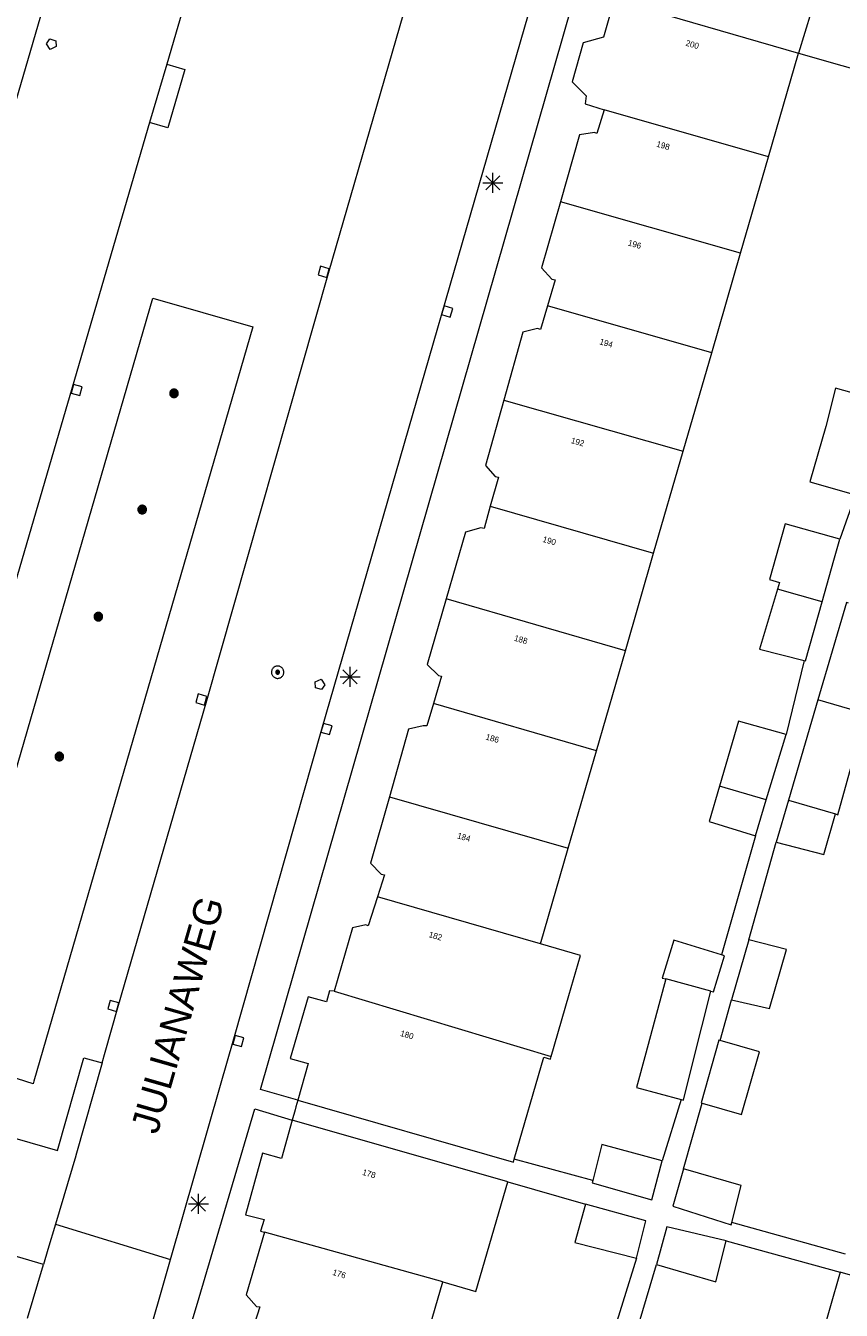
# Model space of a CAD drawing. Header units: metres. Extents: x 135779 to 137489, y 452643 to 455118.
# Tile 56 of 256: x 136562 to 136602, y 453014 to 453078. Entities that reach past the tile are written whole.
import ezdxf
from ezdxf.enums import TextEntityAlignment as Align

# ---------------------------------------------------------------- set-up
doc = ezdxf.new("R2010")
doc.units = ezdxf.units.M
for name, color, linetype, lineweight in [('KTop_BTD_Groenvoorziening_gras- en kruidachtigen', 62, 'Continuous', 13), ('KTop_NAR_Huisnummer tijdelijk (t)', 7, 'Continuous', 13), ('KTop_OBW_Overig Plus', 1, 'Continuous', 13), ('KTop_ORL_Weg_Straatnaam (t)', 7, 'Continuous', 13), ('KTop_OTD_Open verharding_betonstraatstenen', 15, 'Continuous', 13), ('KTop_PAL_Lichtmast', 40, 'Continuous', 13), ('KTop_PND_Grondvlaksituatie van BAG-pand [tachy]', 1, 'Continuous', 13), ('KTop_PND_Pandscheiding', 40, 'Continuous', 13), ('KTop_PUT_Brandkraan of -put', 1, 'Continuous', 13), ('KTop_PUT_Inspectie- of rioolput', 15, 'Continuous', 13), ('KTop_PUT_Kolk', 15, 'Continuous', 13), ('KTop_VGO_Boom', 92, 'Continuous', 13), ('KTop_WGD_Rijbaan_Lokale weg', 251, 'Continuous', 13), ('KTop_WGD_Rijbaan_Lokale weg_verkeersdrempel', 40, 'Continuous', 13), ('KTop_WGD_Voetpad', 251, 'Continuous', 13), ('KTop_WGD_Voetpad_achterpad', 251, 'Continuous', 13)]:
    doc.layers.add(name, color=color, linetype=linetype, lineweight=lineweight)
doc.styles.add('Style-ROVU', font='ROVU.shx')
doc.styles.add('Style-ROVUCURSIEF', font='ROVUCURSIEF.shx')

# ---------------------------------------------------------------- blocks, each defined once
blk = doc.blocks.new('PAL_Lichtmast')
at = {"layer": 'KTop_PAL_Lichtmast'}
for p, q in [((-0.354, -0.354), (0.354, 0.354)), ((0.354, -0.354), (-0.354, 0.354)), ((0, -0.5), (0, 0.5)), ((-0.5, 0), (0.5, 0))]:
    blk.add_line(p, q, dxfattribs=at)
blk = doc.blocks.new('PUT_Brandkraan_of_-put')
at = {"layer": 'KTop_PUT_Brandkraan of -put'}
for p, q in [((-0.25, 0.034), (0, 0.25)), ((-0.158, -0.25), (-0.25, 0.034)), ((0, 0.25), (0.25, 0.033)), ((0.25, 0.033), (0.158, -0.25)), ((0.158, -0.25), (-0.158, -0.25))]:
    blk.add_line(p, q, dxfattribs=at)
blk = doc.blocks.new('PUT_Inspectie-_of_rioolput')
at = {"layer": 'KTop_PUT_Inspectie- of rioolput', "flags": 128}
for points in [[(0.31, 0), (0.308, 0.032), (0.303, 0.064), (0.294, 0.095), (0.283, 0.126), (0.268, 0.155), (0.25, 0.182), (0.23, 0.207), (0.207, 0.23), (0.182, 0.25), (0.154, 0.268), (0.126, 0.283), (0.095, 0.294), (0.064, 0.303), (0.032, 0.308), (0, 0.309), (-0.032, 0.308), (-0.064, 0.303), (-0.096, 0.294), (-0.126, 0.283), (-0.155, 0.268), (-0.182, 0.25), (-0.207, 0.23), (-0.23, 0.207), (-0.25, 0.182), (-0.268, 0.154), (-0.283, 0.126), (-0.294, 0.095), (-0.303, 0.064), (-0.308, 0.032), (-0.309, 0), (-0.308, -0.032), (-0.303, -0.064), (-0.294, -0.096), (-0.283, -0.126), (-0.268, -0.155), (-0.25, -0.182), (-0.23, -0.207), (-0.207, -0.23), (-0.182, -0.25), (-0.155, -0.268), (-0.126, -0.283), (-0.096, -0.294), (-0.064, -0.303), (-0.032, -0.308), (0, -0.309), (0.032, -0.308), (0.064, -0.303), (0.095, -0.294), (0.126, -0.283), (0.155, -0.268), (0.182, -0.25), (0.207, -0.23), (0.23, -0.207), (0.25, -0.182), (0.268, -0.155), (0.283, -0.126), (0.294, -0.096), (0.303, -0.064), (0.308, -0.032), (0.31, 0)], [(0.095, 0), (0.094, 0.009), (0.092, 0.019), (0.09, 0.029), (0.086, 0.038), (0.082, 0.047), (0.076, 0.055), (0.07, 0.063), (0.063, 0.07), (0.055, 0.076), (0.047, 0.082), (0.038, 0.086), (0.029, 0.09), (0.019, 0.092), (0.009, 0.094), (0, 0.094), (-0.01, 0.094), (-0.02, 0.092), (-0.029, 0.09), (-0.039, 0.086), (-0.048, 0.082), (-0.056, 0.076), (-0.064, 0.07), (-0.071, 0.063), (-0.077, 0.055), (-0.082, 0.047), (-0.087, 0.038), (-0.09, 0.029), (-0.093, 0.019), (-0.094, 0.009), (-0.095, 0), (-0.094, -0.01), (-0.093, -0.02), (-0.09, -0.029), (-0.087, -0.039), (-0.082, -0.048), (-0.077, -0.056), (-0.071, -0.064), (-0.064, -0.071), (-0.056, -0.077), (-0.047, -0.082), (-0.039, -0.087), (-0.029, -0.09), (-0.02, -0.093), (-0.01, -0.094), (0, -0.095), (0.009, -0.094), (0.019, -0.093), (0.029, -0.09), (0.038, -0.087), (0.047, -0.082), (0.055, -0.077), (0.063, -0.071), (0.07, -0.064), (0.076, -0.056), (0.082, -0.047), (0.086, -0.039), (0.09, -0.029), (0.092, -0.02), (0.094, -0.01), (0.095, 0)], [(0.035, 0), (0.034, 0.003), (0.034, 0.007), (0.033, 0.01), (0.031, 0.014), (0.03, 0.017), (0.028, 0.02), (0.026, 0.023), (0.023, 0.026), (0.02, 0.028), (0.017, 0.03), (0.014, 0.031), (0.01, 0.033), (0.007, 0.034), (0.003, 0.034), (0, 0.034), (-0.004, 0.034), (-0.007, 0.034), (-0.011, 0.033), (-0.014, 0.031), (-0.018, 0.03), (-0.021, 0.028), (-0.023, 0.026), (-0.026, 0.023), (-0.028, 0.02), (-0.03, 0.017), (-0.032, 0.014), (-0.033, 0.01), (-0.034, 0.007), (-0.035, 0.003), (-0.035, 0), (-0.035, -0.004), (-0.034, -0.007), (-0.033, -0.011), (-0.032, -0.014), (-0.03, -0.018), (-0.028, -0.021), (-0.026, -0.023), (-0.023, -0.026), (-0.021, -0.028), (-0.017, -0.03), (-0.014, -0.032), (-0.011, -0.033), (-0.007, -0.034), (-0.004, -0.035), (0, -0.035), (0.003, -0.035), (0.007, -0.034), (0.01, -0.033), (0.014, -0.032), (0.017, -0.03), (0.02, -0.028), (0.023, -0.026), (0.026, -0.023), (0.028, -0.021), (0.03, -0.017), (0.031, -0.014), (0.033, -0.011), (0.034, -0.007), (0.034, -0.004), (0.035, 0)], [(0.01, 0.02), (0.007, 0.02), (0.005, 0.021), (0.003, 0.022), (0.001, 0.022), (-0.001, 0.022), (-0.004, 0.022), (-0.006, 0.021), (-0.008, 0.02), (-0.01, 0.019), (-0.012, 0.018), (-0.014, 0.017), (-0.016, 0.015), (-0.017, 0.013), (-0.019, 0.012), (-0.02, 0.009), (-0.021, 0.007), (-0.022, 0.005), (-0.022, 0.003), (-0.022, 0.001), (-0.022, -0.001), (-0.022, -0.004), (-0.022, -0.006), (-0.021, -0.008), (-0.02, -0.01), (-0.019, -0.012), (-0.017, -0.014), (-0.016, -0.016), (-0.014, -0.017), (-0.012, -0.019), (-0.01, -0.02), (-0.008, -0.021), (-0.006, -0.022), (-0.003, -0.022), (-0.001, -0.022), (0.001, -0.022), (0.003, -0.022), (0.005, -0.022), (0.008, -0.021), (0.01, -0.02), (0.012, -0.019), (0.014, -0.017), (0.015, -0.016), (0.017, -0.014), (0.018, -0.012), (0.02, -0.01), (0.02, -0.008), (0.021, -0.006), (0.022, -0.003), (0.022, -0.001), (0.022, 0.001), (0.022, 0.003), (0.021, 0.005), (0.02, 0.008), (0.019, 0.01), (0.018, 0.012), (0.017, 0.014), (0.015, 0.015), (0.013, 0.017), (0.012, 0.018), (0.01, 0.02)]]:
    blk.add_lwpolyline(points, dxfattribs=at)
blk = doc.blocks.new('PUT_Kolk')
at = {"layer": 'KTop_PUT_Kolk', "flags": 128}
blk.add_lwpolyline([(0.225, -0.225), (0.225, 0.225), (-0.225, 0.225), (-0.225, -0.225), (0.225, -0.225)], dxfattribs=at)
blk = doc.blocks.new('VGO_Boom')
at = {"layer": 'KTop_VGO_Boom', "flags": 128}
for points in [[(0.215, 0), (0.214, 0.022), (0.21, 0.045), (0.204, 0.066), (0.196, 0.087), (0.186, 0.108), (0.174, 0.126), (0.16, 0.144), (0.144, 0.16), (0.126, 0.174), (0.107, 0.186), (0.087, 0.196), (0.066, 0.204), (0.045, 0.21), (0.022, 0.214), (-0.001, 0.215), (-0.023, 0.214), (-0.045, 0.21), (-0.067, 0.204), (-0.088, 0.196), (-0.108, 0.186), (-0.127, 0.174), (-0.144, 0.16), (-0.16, 0.144), (-0.174, 0.126), (-0.187, 0.107), (-0.197, 0.087), (-0.205, 0.066), (-0.211, 0.045), (-0.214, 0.022), (-0.215, -0.001), (-0.214, -0.023), (-0.211, -0.045), (-0.205, -0.067), (-0.197, -0.088), (-0.187, -0.108), (-0.174, -0.127), (-0.16, -0.144), (-0.144, -0.16), (-0.127, -0.174), (-0.108, -0.187), (-0.088, -0.197), (-0.067, -0.205), (-0.045, -0.211), (-0.023, -0.214), (0, -0.215), (0.022, -0.214), (0.045, -0.211), (0.066, -0.205), (0.087, -0.197), (0.108, -0.187), (0.126, -0.174), (0.144, -0.16), (0.16, -0.144), (0.174, -0.127), (0.186, -0.108), (0.196, -0.088), (0.204, -0.067), (0.21, -0.045), (0.214, -0.023), (0.215, -0.001)], [(0.155, 0), (0.154, 0.016), (0.152, 0.032), (0.147, 0.048), (0.142, 0.063), (0.134, 0.078), (0.125, 0.091), (0.115, 0.104), (0.104, 0.115), (0.091, 0.125), (0.077, 0.134), (0.063, 0.142), (0.048, 0.147), (0.032, 0.152), (0.016, 0.154), (-0.001, 0.155), (-0.017, 0.154), (-0.033, 0.152), (-0.048, 0.147), (-0.064, 0.142), (-0.078, 0.134), (-0.092, 0.125), (-0.104, 0.115), (-0.116, 0.104), (-0.126, 0.091), (-0.135, 0.077), (-0.142, 0.063), (-0.148, 0.048), (-0.152, 0.032), (-0.155, 0.016), (-0.155, -0.001), (-0.155, -0.017), (-0.152, -0.033), (-0.148, -0.048), (-0.142, -0.064), (-0.135, -0.078), (-0.126, -0.092), (-0.116, -0.104), (-0.104, -0.116), (-0.092, -0.126), (-0.078, -0.135), (-0.064, -0.142), (-0.048, -0.148), (-0.033, -0.152), (-0.017, -0.155), (0, -0.155), (0.016, -0.155), (0.032, -0.152), (0.048, -0.148), (0.063, -0.142), (0.078, -0.135), (0.091, -0.126), (0.104, -0.116), (0.115, -0.104), (0.125, -0.092), (0.134, -0.078), (0.142, -0.064), (0.147, -0.048), (0.152, -0.033), (0.154, -0.017), (0.155, -0.001)], [(0.095, 0), (0.094, 0.01), (0.093, 0.02), (0.09, 0.029), (0.087, 0.039), (0.082, 0.048), (0.077, 0.056), (0.071, 0.064), (0.064, 0.071), (0.056, 0.077), (0.047, 0.082), (0.039, 0.087), (0.029, 0.09), (0.02, 0.093), (0.01, 0.094), (-0.001, 0.095), (-0.01, 0.094), (-0.02, 0.093), (-0.03, 0.09), (-0.039, 0.087), (-0.048, 0.082), (-0.056, 0.077), (-0.064, 0.071), (-0.071, 0.064), (-0.077, 0.056), (-0.083, 0.047), (-0.087, 0.039), (-0.091, 0.029), (-0.093, 0.02), (-0.095, 0.01), (-0.095, -0.001), (-0.095, -0.01), (-0.093, -0.02), (-0.091, -0.03), (-0.087, -0.039), (-0.083, -0.048), (-0.077, -0.056), (-0.071, -0.064), (-0.064, -0.071), (-0.056, -0.077), (-0.048, -0.083), (-0.039, -0.087), (-0.03, -0.091), (-0.02, -0.093), (-0.01, -0.095), (0, -0.095), (0.01, -0.095), (0.02, -0.093), (0.029, -0.091), (0.039, -0.087), (0.048, -0.083), (0.056, -0.077), (0.064, -0.071), (0.071, -0.064), (0.077, -0.056), (0.082, -0.048), (0.087, -0.039), (0.09, -0.03), (0.093, -0.02), (0.094, -0.01), (0.095, -0.001)], [(0.035, 0), (0.035, 0.004), (0.034, 0.007), (0.033, 0.011), (0.032, 0.014), (0.03, 0.018), (0.028, 0.021), (0.026, 0.023), (0.023, 0.026), (0.021, 0.028), (0.017, 0.03), (0.014, 0.032), (0.011, 0.033), (0.007, 0.034), (0.004, 0.035), (-0.001, 0.035), (-0.004, 0.035), (-0.008, 0.034), (-0.011, 0.033), (-0.015, 0.032), (-0.018, 0.03), (-0.021, 0.028), (-0.024, 0.026), (-0.027, 0.023), (-0.029, 0.021), (-0.031, 0.017), (-0.032, 0.014), (-0.034, 0.011), (-0.035, 0.007), (-0.035, 0.004), (-0.035, -0.001), (-0.035, -0.004), (-0.035, -0.008), (-0.034, -0.011), (-0.032, -0.015), (-0.031, -0.018), (-0.029, -0.021), (-0.027, -0.024), (-0.024, -0.027), (-0.021, -0.029), (-0.018, -0.031), (-0.015, -0.032), (-0.011, -0.034), (-0.008, -0.035), (-0.004, -0.035), (0, -0.035), (0.004, -0.035), (0.007, -0.035), (0.011, -0.034), (0.014, -0.032), (0.018, -0.031), (0.021, -0.029), (0.023, -0.027), (0.026, -0.024), (0.028, -0.021), (0.03, -0.018), (0.032, -0.015), (0.033, -0.011), (0.034, -0.008), (0.035, -0.004), (0.035, 0)]]:
    blk.add_lwpolyline(points, dxfattribs=at)

msp = doc.modelspace()

# ---------------------------------------------------------------- linework, layer by layer
at = {"layer": 'KTop_BTD_Groenvoorziening_gras- en kruidachtigen', "flags": 128}
msp.add_lwpolyline([(136562.091, 453025.131), (136562.053, 453025), (136557.076, 453026.585), (136568.038, 453064.312), (136573.041, 453062.884), (136562.091, 453025.131)], dxfattribs=at)
at = {"layer": 'KTop_OBW_Overig Plus', "flags": 128}
for points in [[(136596.428, 453027.158), (136596.376, 453027.173), (136595.478, 453024.039), (136595.538, 453024.022)], [(136595.538, 453024.022), (136597.51, 453023.456), (136598.409, 453026.59), (136596.428, 453027.158)]]:
    msp.add_lwpolyline(points, dxfattribs=at)
at = {"layer": 'KTop_OTD_Open verharding_betonstraatstenen', "flags": 128}
msp.add_lwpolyline([(136568.741, 453076.023), (136569.652, 453075.756), (136568.796, 453072.829), (136567.885, 453073.096)], dxfattribs=at)
at = {"layer": 'KTop_PND_Grondvlaksituatie van BAG-pand [tachy]', "flags": 128}
for points in [[(136591.127, 453079.253), (136590.592, 453077.374), (136589.587, 453077.082), (136589.036, 453075.141), (136589.738, 453074.433), (136589.688, 453074.033), (136590.626, 453073.745)], [(136598.852, 453071.381), (136600.358, 453076.58)], [(136600.358, 453076.58), (136608.915, 453074.132)], [(136590.626, 453073.745), (136590.262, 453072.55), (136590.152, 453072.6), (136589.398, 453072.492), (136588.443, 453069.136)], [(136597.459, 453066.57), (136598.852, 453071.381)], [(136588.443, 453069.136), (136587.503, 453065.83), (136588.011, 453065.268), (136588.185, 453065.233), (136587.793, 453063.928)], [(136596.012, 453061.575), (136597.459, 453066.57)], [(136587.793, 453063.928), (136587.438, 453062.748), (136587.289, 453062.789), (136586.554, 453062.604), (136585.603, 453059.203)], [(136594.588, 453056.658), (136596.012, 453061.575)], [(136604.519, 453059.155), (136602.216, 453059.807), (136601.722, 453057.897), (136600.929, 453055.119), (136603.201, 453054.472)], [(136585.603, 453059.203), (136584.693, 453055.944), (136585.181, 453055.393), (136585.341, 453055.362), (136584.932, 453053.898)], [(136593.108, 453051.543), (136594.588, 453056.658)], [(136584.932, 453053.898), (136584.622, 453052.787), (136584.453, 453052.823), (136583.688, 453052.605), (136582.722, 453049.271)], [(136602.421, 453052.253), (136599.686, 453053.023), (136598.9, 453050.229), (136599.405, 453050.087), (136599.307, 453049.757)], [(136601.535, 453049.114), (136602.125, 453051.201), (136602.421, 453052.253)], [(136591.696, 453046.667), (136593.108, 453051.543)], [(136582.722, 453049.271), (136581.768, 453045.98), (136582.334, 453045.428), (136582.494, 453045.388), (136582.09, 453044.021)], [(136599.307, 453049.757), (136598.409, 453046.742), (136600.639, 453046.186)], [(136600.639, 453046.186), (136600.703, 453046.17), (136601.535, 453049.114)], [(136602.863, 453049.056), (136602.766, 453049.087), (136601.332, 453044.206)], [(136590.248, 453041.663), (136591.696, 453046.667)], [(136601.332, 453044.206), (136599.859, 453039.193)], [(136582.09, 453044.021), (136581.761, 453042.908), (136581.581, 453042.913), (136580.846, 453042.74), (136579.882, 453039.349)], [(136602.201, 453038.501), (136602.333, 453038.464), (136603.733, 453043.509)], [(136599.731, 453042.472), (136597.359, 453043.149), (136596.404, 453039.883)], [(136598.745, 453039.206), (136599.731, 453042.472)], [(136588.834, 453036.781), (136590.248, 453041.663)], [(136596.404, 453039.883), (136595.888, 453038.118), (136598.203, 453037.412)], [(136579.882, 453039.349), (136578.94, 453036.036), (136579.466, 453035.485), (136579.641, 453035.459), (136579.292, 453034.359)], [(136598.203, 453037.412), (136598.745, 453039.206)], [(136599.859, 453039.193), (136599.241, 453037.091)], [(136599.241, 453037.091), (136601.618, 453036.476), (136602.201, 453038.501)], [(136587.447, 453031.993), (136588.834, 453036.781)], [(136579.292, 453034.359), (136578.828, 453032.895), (136578.708, 453032.955), (136578.038, 453032.796), (136577.121, 453029.636)], [(136587.982, 453026.358), (136588.867, 453029.417), (136589.442, 453031.42), (136587.447, 453031.993)], [(136596.51, 453031.444), (136594.116, 453032.177), (136593.528, 453030.29), (136593.711, 453030.242)], [(136597.875, 453032.207), (136597.007, 453029.201)], [(136597.007, 453029.201), (136598.9, 453028.768), (136599.75, 453031.714), (136597.875, 453032.207)], [(136595.975, 453029.636), (136596.103, 453029.602), (136596.653, 453031.401), (136596.51, 453031.444)], [(136593.711, 453030.242), (136592.711, 453026.525), (136592.249, 453024.808), (136594.492, 453024.205)], [(136577.121, 453029.636), (136576.891, 453029.652), (136576.74, 453029.097), (136575.812, 453029.34), (136574.925, 453026.269), (136575.813, 453026.006), (136575.299, 453024.182)], [(136594.492, 453024.205), (136594.599, 453024.176), (136595.073, 453026.057), (136595.975, 453029.636)], [(136586.131, 453021.219), (136587.61, 453026.324), (136587.944, 453026.228), (136587.982, 453026.358)], [(136575.299, 453024.182), (136586.09, 453021.077), (136586.131, 453021.219)], [(136575.014, 453023.178), (136574.476, 453021.264), (136573.537, 453021.521), (136572.676, 453018.441), (136573.609, 453018.208), (136573.438, 453017.626), (136573.63, 453017.574)], [(136585.802, 453020.082), (136575.014, 453023.178)], [(136593.532, 453021.143), (136590.508, 453021.962), (136590.058, 453020.155)], [(136590.058, 453020.155), (136590.029, 453020.038), (136593.022, 453019.19), (136593.532, 453021.143)], [(136594.608, 453020.742), (136594.067, 453018.871), (136596.983, 453017.942), (136597.012, 453018.055)], [(136597.012, 453018.055), (136597.492, 453019.904), (136594.608, 453020.742)], [(136582.552, 453015.088), (136584.216, 453014.606), (136585.802, 453020.082)], [(136589.693, 453018.98), (136589.161, 453017.05), (136592.252, 453016.27)], [(136592.252, 453016.27), (136592.713, 453018.134), (136589.693, 453018.98)], [(136596.742, 453017.142), (136593.766, 453017.846), (136593.25, 453015.948)], [(136573.63, 453017.574), (136572.711, 453014.431), (136573.235, 453013.846), (136573.404, 453013.827), (136573.001, 453012.589)], [(136593.25, 453015.948), (136596.212, 453015.091), (136596.742, 453017.142)], [(136602.442, 453015.561), (136600.892, 453010.157)], [(136611.586, 453012.925), (136602.442, 453015.561)], [(136581.141, 453010.218), (136582.552, 453015.088)]]:
    msp.add_lwpolyline(points, dxfattribs=at)
at = {"layer": 'KTop_PND_Pandscheiding', "flags": 128}
for points in [[(136602.265, 453082.796), (136600.358, 453076.58)], [(136591.127, 453079.253), (136600.358, 453076.58)], [(136598.852, 453071.381), (136590.626, 453073.745)], [(136597.459, 453066.57), (136588.443, 453069.136)], [(136596.012, 453061.575), (136587.793, 453063.928)], [(136585.603, 453059.203), (136594.588, 453056.658)], [(136584.932, 453053.898), (136593.108, 453051.543)], [(136591.696, 453046.667), (136582.722, 453049.271)], [(136601.535, 453049.114), (136599.307, 453049.757)], [(136603.733, 453043.509), (136601.332, 453044.206)], [(136590.248, 453041.663), (136582.09, 453044.021)], [(136598.745, 453039.206), (136596.404, 453039.883)], [(136579.882, 453039.349), (136588.834, 453036.781)], [(136599.859, 453039.193), (136602.201, 453038.501)], [(136587.447, 453031.993), (136579.292, 453034.359)], [(136595.975, 453029.636), (136593.711, 453030.242)], [(136577.121, 453029.636), (136587.982, 453026.358)], [(136582.552, 453015.088), (136573.63, 453017.574)]]:
    msp.add_lwpolyline(points, dxfattribs=at)
at = {"layer": 'KTop_WGD_Rijbaan_Lokale weg', "flags": 128}
for points in [[(136565.504, 453026.037), (136565.66, 453026.587), (136566.295, 453028.819), (136570.745, 453044.172), (136576.841, 453065.565), (136582.475, 453085.056), (136583.203, 453087.654), (136583.267, 453087.904), (136583.317, 453088.351), (136583.286, 453088.8), (136583.177, 453089.237), (136582.993, 453089.647), (136582.739, 453090.018), (136582.423, 453090.339), (136582.239, 453090.469)], [(136564.912, 453086.961), (136557.608, 453061.941), (136551.799, 453041.742), (136548.789, 453031.45), (136546.222, 453022.674), (136544.406, 453016.369), (136544.289, 453015.967)], [(136571.38, 453085.079), (136570.4, 453081.695), (136568.741, 453076.023)], [(136568.929, 453016.196), (136571.436, 453024.922), (136572.103, 453027.243), (136576.497, 453042.742), (136588.298, 453083.561)], [(136568.741, 453076.023), (136567.885, 453073.096)], [(136567.885, 453073.096), (136558.173, 453039.89), (136555.185, 453029.606), (136554.766, 453028.163)], [(136565.504, 453026.037), (136564.186, 453021.403), (136564.184, 453021.394), (136563.167, 453017.976)], [(136563.167, 453017.976), (136568.929, 453016.196)]]:
    msp.add_lwpolyline(points, dxfattribs=at)
at = {"layer": 'KTop_WGD_Rijbaan_Lokale weg_verkeersdrempel', "flags": 128}
for points in [[(136563.167, 453017.976), (136562.789, 453016.704), (136562.568, 453015.961)], [(136561.768, 453013.272), (136562.568, 453015.961)], [(136567.573, 453011.478), (136568.929, 453016.196)]]:
    msp.add_lwpolyline(points, dxfattribs=at)
at = {"layer": 'KTop_WGD_Voetpad', "flags": 128}
for points in [[(136575.299, 453024.182), (136573.43, 453024.707), (136590.284, 453083.365), (136590.731, 453084.907), (136590.814, 453085.183), (136590.97, 453085.425), (136591.185, 453085.615), (136591.445, 453085.74), (136591.729, 453085.788), (136591.782, 453085.788), (136592.912, 453085.45), (136592.913, 453085.455), (136593.449, 453085.289)], [(136554.766, 453028.163), (136556.418, 453027.683), (136555.336, 453023.958), (136556.237, 453023.697), (136561.253, 453022.243), (136563.272, 453021.658), (136564.597, 453026.295), (136565.504, 453026.037)], [(136575.299, 453024.182), (136575.201, 453023.837), (136575.16, 453023.694), (136575.014, 453023.178)], [(136534.025, 452884.552), (136533.182, 452884.771), (136535.316, 452892.224), (136537.125, 452898.358), (136541.635, 452914.316), (136543.445, 452920.595), (136543.905, 452922.193), (136548.357, 452938.1), (136552.515, 452952.602), (136553.123, 452954.608), (136554.412, 452959.035), (136558.226, 452972.514), (136561.433, 452983.704), (136563.943, 452992.699), (136564.146, 452993.482), (136566.091, 453000), (136570.358, 453014.297), (136573.148, 453023.75), (136575.014, 453023.178)], [(136562.568, 453015.961), (136552.09, 453019.04)]]:
    msp.add_lwpolyline(points, dxfattribs=at)
at = {"layer": 'KTop_WGD_Voetpad_achterpad', "flags": 128}
for points in [[(136603.201, 453054.472), (136602.421, 453052.253)], [(136600.639, 453046.186), (136599.731, 453042.472)], [(136598.203, 453037.412), (136596.51, 453031.444)], [(136597.875, 453032.207), (136599.241, 453037.091)], [(136596.428, 453027.158), (136597.007, 453029.201)], [(136594.492, 453024.205), (136593.532, 453021.143)], [(136594.608, 453020.742), (136595.538, 453024.022)], [(136590.058, 453020.155), (136586.131, 453021.219)], [(136585.802, 453020.082), (136589.693, 453018.98)], [(136602.705, 453016.476), (136597.012, 453018.055)], [(136596.742, 453017.142), (136602.442, 453015.561)], [(136592.252, 453016.27), (136590.196, 453009.665)], [(136591.375, 453009.656), (136593.25, 453015.948)]]:
    msp.add_lwpolyline(points, dxfattribs=at)

# ---------------------------------------------------------------- block references
at = {"layer": 'KTop_PAL_Lichtmast'}
for p in [(136585.063, 453070.083), (136577.913, 453045.363), (136570.323, 453018.983)]:
    msp.add_blockref('PAL_Lichtmast', p, dxfattribs=at)
at = {"layer": 'KTop_PUT_Brandkraan of -put'}
for p, rotation in [((136562.969, 453077.001), 163.7260782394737), ((136576.401, 453045.004), 343.8751241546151)]:
    msp.add_blockref('PUT_Brandkraan_of_-put', p, dxfattribs=dict(at, rotation=rotation))
at = {"layer": 'KTop_PUT_Inspectie- of rioolput', "rotation": 343.8751241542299}
msp.add_blockref('PUT_Inspectie-_of_rioolput', (136574.291, 453045.595), dxfattribs=at)
at = {"layer": 'KTop_PUT_Kolk'}
for p, rotation in [((136576.597, 453065.63), 344.0949375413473), ((136582.773, 453063.643), 163.8751241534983), ((136564.234, 453059.716), 163.6970020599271), ((136570.471, 453044.227), 343.8359997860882), ((136576.738, 453042.754), 163.8751241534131), ((136566.066, 453028.894), 343.8359997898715), ((136572.324, 453027.14), 163.9666122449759)]:
    msp.add_blockref('PUT_Kolk', p, dxfattribs=dict(at, rotation=rotation))
at = {"layer": 'KTop_VGO_Boom'}
for p in [(136569.104, 453059.548), (136567.512, 453053.734), (136565.318, 453048.374), (136563.366, 453041.373)]:
    msp.add_blockref('VGO_Boom', p, dxfattribs=at)

# ---------------------------------------------------------------- texts
at = {"layer": 'KTop_NAR_Huisnummer tijdelijk (t)', "style": 'Style-ROVUCURSIEF'}
for s, rotation, p in [('200', 344, (136594.722, 453077.099)), ('198', 344, (136593.26, 453072.045)), ('196', 344, (136591.837, 453067.1)), ('194', 344, (136590.414, 453062.154)), ('192', 344, (136588.986, 453057.211)), ('190', 344, (136587.567, 453052.264)), ('188', 344, (136586.141, 453047.32)), ('186', 344, (136584.717, 453042.375)), ('184', 344, (136583.291, 453037.431)), ('182', 344, (136581.87, 453032.484)), ('180', 344, (136580.442, 453027.541)), ('178', 344, (136578.544, 453020.588)), ('176', 342.8, (136577.056, 453015.584))]:
    msp.add_text(s, height=0.3, rotation=rotation, dxfattribs=at).set_placement(p, align=Align.MIDDLE_LEFT)
at = {"layer": 'KTop_ORL_Weg_Straatnaam (t)', "style": 'Style-ROVU'}
msp.add_text('JULIANAWEG', height=1.4, rotation=73.97589, dxfattribs=at).set_placement((136568.273, 453022.418))

doc.saveas('drawing.dxf')
